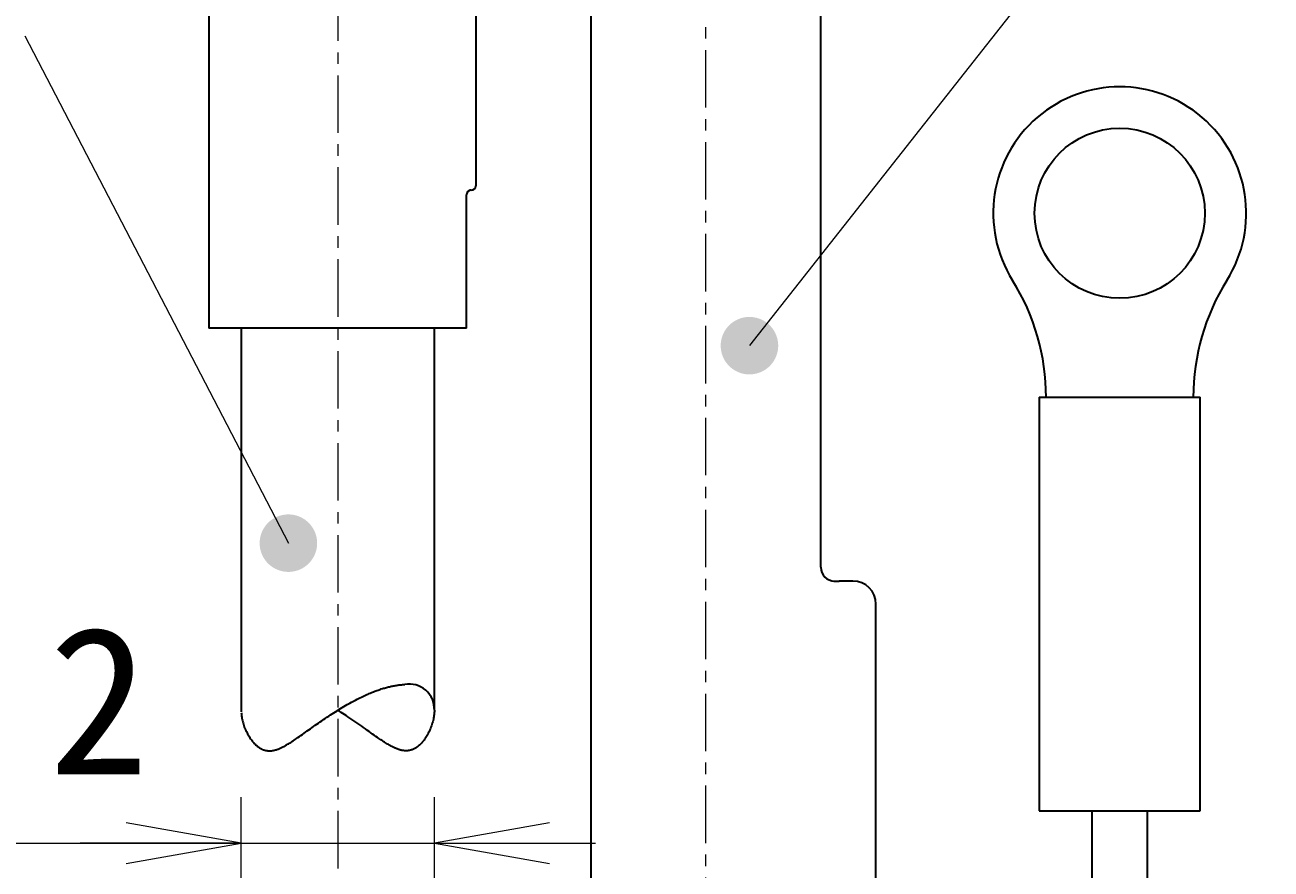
# Model space of a CAD drawing. Header units: millimetres. Extents: x 0 to 422, y 0 to 298.
# Tile 42 of 45: x 171 to 198, y 180 to 198. Entities that reach past the tile are written whole.
import ezdxf

# ---------------------------------------------------------------- set-up
doc = ezdxf.new("R2010")
doc.units = ezdxf.units.MM
doc.linetypes.add('CENTER', pattern=[2, 1.25, -0.25, 0.25, -0.25])
doc.layers.add('DXF及び図面用', color=7, linetype='Continuous')
doc.styles.add('ｍｓ ｐゴシック', font='msgothic.ttc')
doc.dimstyles.get("Standard").update_dxf_attribs({"dimtxt": 0.18, "dimasz": 0.18, "dimexe": 0.18, "dimexo": 0.0625, "dimgap": 0.09, "dimtad": 0, "dimtih": 1, "dimtoh": 1, "dimdec": 4, "dimzin": 0, "dimdsep": 46, "dimcen": 0.09, "dimadec": 0, "dimazin": 0, "dimtfac": 1, "dimtdec": 4, "dimtofl": 0, "dimtmove": 0, "dimatfit": 3, "dimfxl": 1, "dimtolj": 1, "dimtzin": 0, "dimarcsym": 0})

# ---------------------------------------------------------------- blocks, each defined once
blk = doc.blocks.new('*D1')
at = {"color": 7, "linetype": 'Continuous', "lineweight": 9, "transparency": 16777216}
for p, q in [((264.949, 185.672), (269.013, 186.469)), ((263.067, 186.104), (309.336, 91.64))]:
    blk.add_line(p, q, dxfattribs=at)
blk.add_lwpolyline([(267.542, 184.926), (267.819, 185.11), (268.039, 185.36), (268.187, 185.658), (268.253, 185.984), (268.232, 186.316), (268.126, 186.632), (267.942, 186.909), (267.692, 187.129), (267.394, 187.277), (267.068, 187.343), (266.736, 187.322), (266.42, 187.216), (266.143, 187.032), (265.923, 186.782), (265.775, 186.484), (265.709, 186.158), (265.73, 185.825), (265.836, 185.51), (266.02, 185.233), (266.27, 185.013), (266.568, 184.865), (266.894, 184.799), (267.226, 184.82)], close=True, dxfattribs=at)
at = {"color": 7, "linetype": 'Continuous', "lineweight": 20, "transparency": 16777216}
for points in [[(267.152, 176.762, 0), (268.648, 174.71, 0), (267.944, 177.15, 0)], [(309.732, 91.834, 0), (308.236, 93.885, 0), (308.94, 91.446, 0)]]:
    blk.add_polyline3d(points, dxfattribs=at)
at = {"color": 7, "linetype": 'Continuous', "lineweight": 9, "transparency": 16777216, "style": 'ｍｓ ｐゴシック', "width": 0.999652}
blk.add_text('90', height=3.2032, rotation=296.0954, dxfattribs=at).set_placement((266.165, 183.187))
blk = doc.blocks.new('*D2')
at = {"color": 7, "linetype": 'Continuous', "lineweight": 9, "transparency": 16777216}
for p, q in [((284.639, 190.601), (285.711, 194.601)), ((286.342, 186.786), (286.342, 190.101)), ((290.542, 186.786), (290.542, 190.101)), ((286.342, 189.101), (282.842, 189.101)), ((283.842, 189.101), (293.042, 189.101)), ((290.542, 189.101), (294.042, 189.101))]:
    blk.add_line(p, q, dxfattribs=at)
blk.add_lwpolyline([(286.45, 192.601), (286.407, 192.931), (286.279, 193.239), (286.077, 193.503), (285.813, 193.705), (285.505, 193.833), (285.175, 193.876), (284.845, 193.833), (284.538, 193.705), (284.274, 193.503), (284.071, 193.239), (283.944, 192.931), (283.9, 192.601), (283.944, 192.271), (284.071, 191.964), (284.274, 191.7), (284.538, 191.497), (284.845, 191.37), (285.175, 191.326), (285.505, 191.37), (285.813, 191.497), (286.077, 191.7), (286.279, 191.964), (286.407, 192.271)], close=True, dxfattribs=at)
at = {"color": 7, "linetype": 'Continuous', "lineweight": 20, "transparency": 16777216}
for points in [[(283.842, 188.66, 0), (286.342, 189.101, 0), (283.842, 189.542, 0)], [(293.042, 189.542, 0), (290.542, 189.101, 0), (293.042, 188.66, 0)]]:
    blk.add_polyline3d(points, dxfattribs=at)
at = {"color": 7, "linetype": 'Continuous', "lineweight": 9, "transparency": 16777216, "style": 'ｍｓ ｐゴシック', "width": 1.000662}
blk.add_text('4.2', height=3.1999, dxfattribs=at).set_placement((287.418, 190.601))
blk = doc.blocks.new('*D16')
at = {"color": 7, "linetype": 'Continuous', "lineweight": 9, "transparency": 16777216}
for p, q in [((164.092, 181.797), (165.163, 185.797)), ((175.412, 179.107), (175.412, 181.297)), ((179.612, 179.142), (179.612, 181.297)), ((162.876, 180.297), (182.112, 180.297)), ((175.412, 180.297), (171.912, 180.297)), ((179.612, 180.297), (183.112, 180.297))]:
    blk.add_line(p, q, dxfattribs=at)
blk.add_lwpolyline([(165.902, 183.797), (165.859, 184.127), (165.732, 184.434), (165.529, 184.698), (165.265, 184.901), (164.957, 185.028), (164.627, 185.072), (164.297, 185.028), (163.99, 184.901), (163.726, 184.698), (163.523, 184.434), (163.396, 184.127), (163.352, 183.797), (163.396, 183.467), (163.523, 183.159), (163.726, 182.895), (163.99, 182.692), (164.297, 182.565), (164.627, 182.522), (164.957, 182.565), (165.265, 182.692), (165.529, 182.895), (165.732, 183.159), (165.859, 183.467)], close=True, dxfattribs=at)
at = {"color": 7, "linetype": 'Continuous', "lineweight": 20, "transparency": 16777216}
for points in [[(172.912, 179.856, 0), (175.412, 180.297, 0), (172.912, 180.737, 0)], [(182.112, 180.737, 0), (179.612, 180.297, 0), (182.112, 179.856, 0)]]:
    blk.add_polyline3d(points, dxfattribs=at)
at = {"color": 7, "linetype": 'Continuous', "lineweight": 9, "transparency": 16777216, "style": 'ｍｓ ｐゴシック', "width": 1.000662}
blk.add_text('4.2', height=3.1999, dxfattribs=at).set_placement((166.87, 181.797))
blk = doc.blocks.new('*D19')
at = {"layer": 'DXF及び図面用', "color": 7, "linetype": 'Continuous', "lineweight": 9, "transparency": 16777216}
for p, q in [((165.012, 239.298), (165.012, 245.298)), ((190.012, 239.298), (190.012, 245.298)), ((165.012, 244.298), (168.512, 244.298)), ((165.012, 244.298), (190.012, 244.298)), ((190.012, 244.298), (186.512, 244.298))]:
    blk.add_line(p, q, dxfattribs=at)
at = {"layer": 'DXF及び図面用', "color": 7, "linetype": 'Continuous', "lineweight": 20, "transparency": 16777216}
for points in [[(167.512, 244.738, 0), (165.012, 244.298, 0), (167.512, 243.857, 0)], [(187.512, 243.857, 0), (190.012, 244.298, 0), (187.512, 244.738, 0)]]:
    blk.add_polyline3d(points, dxfattribs=at)
at = {"layer": 'DXF及び図面用', "color": 7, "linetype": 'Continuous', "lineweight": 9, "transparency": 16777216, "style": 'ｍｓ ｐゴシック'}
for s, height, width, p in [('(', 3.199, 0.999114, (172.594, 245.799)), (')', 3.199, 1.002002, (180.329, 245.799)), ('25', 3.201, 1.000306, (174.633, 245.797))]:
    blk.add_text(s, height=height, dxfattribs=dict(at, width=width)).set_placement(p)
blk = doc.blocks.new('*D20')
at = {"layer": 'DXF及び図面用', "color": 7, "linetype": 'Continuous', "lineweight": 9, "transparency": 16777216}
for p, q in [((205.962, 240.998), (215.76, 240.998)), ((214.76, 240.998), (214.76, 237.498)), ((214.76, 240.998), (214.76, 220.998)), ((214.76, 220.998), (214.76, 224.498)), ((205.962, 220.998), (215.76, 220.998))]:
    blk.add_line(p, q, dxfattribs=at)
at = {"layer": 'DXF及び図面用', "color": 7, "linetype": 'Continuous', "lineweight": 20, "transparency": 16777216}
for points in [[(215.201, 238.498, 0), (214.76, 240.998, 0), (214.319, 238.498, 0)], [(214.319, 223.498, 0), (214.76, 220.998, 0), (215.201, 223.498, 0)]]:
    blk.add_polyline3d(points, dxfattribs=at)
at = {"layer": 'DXF及び図面用', "color": 7, "linetype": 'Continuous', "lineweight": 9, "transparency": 16777216, "style": 'ｍｓ ｐゴシック'}
for s, height, width, p in [(')', 3.199, 1.002002, (213.259, 233.851)), ('20', 3.201, 1.00009, (213.259, 228.118)), ('(', 3.199, 0.999114, (213.259, 226.043))]:
    blk.add_text(s, height=height, rotation=90, dxfattribs=dict(at, width=width)).set_placement(p)
blk = doc.blocks.new('*D21')
at = {"layer": 'DXF及び図面用', "color": 7, "linetype": 'Continuous', "lineweight": 9, "transparency": 16777216}
for p, q in [((196.062, 229.408), (196.062, 247.798)), ((204.962, 229.408), (204.962, 247.798)), ((196.062, 246.798), (199.562, 246.798)), ((204.962, 246.798), (196.062, 246.798)), ((204.962, 246.798), (201.462, 246.798))]:
    blk.add_line(p, q, dxfattribs=at)
at = {"layer": 'DXF及び図面用', "color": 7, "linetype": 'Continuous', "lineweight": 20, "transparency": 16777216}
for points in [[(198.562, 247.238, 0), (196.062, 246.798, 0), (198.562, 246.357, 0)], [(202.462, 246.357, 0), (204.962, 246.798, 0), (202.462, 247.238, 0)]]:
    blk.add_polyline3d(points, dxfattribs=at)
at = {"layer": 'DXF及び図面用', "color": 7, "linetype": 'Continuous', "lineweight": 9, "transparency": 16777216, "style": 'ｍｓ ｐゴシック'}
for s, height, width, p in [('(', 3.199, 0.999114, (195.121, 248.299)), (')', 3.199, 1.002002, (203.802, 248.299)), ('8.9', 3.201, 1.000475, (197.161, 248.297))]:
    blk.add_text(s, height=height, dxfattribs=dict(at, width=width)).set_placement(p)

msp = doc.modelspace()

# ---------------------------------------------------------------- hatches: boundary and pattern name
at = {"linetype": 'Continuous', "lineweight": 9}
for points in [[(187.08725, 191.11787), (187.08716, 191.12878), (187.08687, 191.13968), (187.08639, 191.15058), (187.08573, 191.16147), (187.08487, 191.17234), (187.08383, 191.1832), (187.08259, 191.19404), (187.08117, 191.20485), (187.07956, 191.21564), (187.07776, 191.2264), (187.07577, 191.23713), (187.07359, 191.24782), (187.07123, 191.25847), (187.06869, 191.26907), (187.06595, 191.27963), (187.06304, 191.29014), (187.05994, 191.3006), (187.05666, 191.31101), (187.0532, 191.32135), (187.04956, 191.33164), (187.04574, 191.34185), (187.04174, 191.352), (187.03757, 191.36208), (187.03322, 191.37208), (187.02869, 191.38201), (187.024, 191.39185), (187.01913, 191.40161), (187.01409, 191.41129), (187.00889, 191.42088), (187.00352, 191.43037), (186.99798, 191.43977), (186.99228, 191.44907), (186.98642, 191.45827), (186.9804, 191.46737), (186.97422, 191.47636), (186.96789, 191.48524), (186.9614, 191.49401), (186.95476, 191.50266), (186.94797, 191.5112), (186.94103, 191.51961), (186.93394, 191.52791), (186.92672, 191.53608), (186.91935, 191.54412), (186.91184, 191.55203), (186.90419, 191.55981), (186.89641, 191.56746), (186.8885, 191.57497), (186.88046, 191.58234), (186.87229, 191.58956), (186.86399, 191.59665), (186.85558, 191.60359), (186.84704, 191.61038), (186.83839, 191.61702), (186.82962, 191.62351), (186.82074, 191.62984), (186.81175, 191.63602), (186.80265, 191.64204), (186.79345, 191.6479), (186.78415, 191.6536), (186.77475, 191.65914), (186.76526, 191.66451), (186.75567, 191.66971), (186.74599, 191.67475), (186.73623, 191.67962), (186.72639, 191.68431), (186.71646, 191.68884), (186.70646, 191.69319), (186.69638, 191.69736), (186.68623, 191.70136), (186.67601, 191.70518), (186.66573, 191.70882), (186.65539, 191.71228), (186.64498, 191.71556), (186.63452, 191.71866), (186.62401, 191.72158), (186.61345, 191.72431), (186.60284, 191.72685), (186.5922, 191.72921), (186.58151, 191.73139), (186.57078, 191.73337), (186.56002, 191.73518), (186.54923, 191.73679), (186.53842, 191.73821), (186.52758, 191.73945), (186.51672, 191.74049), (186.50585, 191.74135), (186.49496, 191.74201), (186.48406, 191.74249), (186.47316, 191.74278), (186.46225, 191.74287), (186.45134, 191.74278), (186.44044, 191.74249), (186.42954, 191.74201), (186.41865, 191.74135), (186.40778, 191.74049), (186.39692, 191.73945), (186.38608, 191.73821), (186.37527, 191.73679), (186.36448, 191.73518), (186.35372, 191.73337), (186.343, 191.73139), (186.33231, 191.72921), (186.32166, 191.72685), (186.31105, 191.72431), (186.30049, 191.72158), (186.28998, 191.71866), (186.27952, 191.71556), (186.26912, 191.71228), (186.25877, 191.70882), (186.24849, 191.70518), (186.23827, 191.70136), (186.22812, 191.69736), (186.21804, 191.69319), (186.20804, 191.68884), (186.19811, 191.68431), (186.18827, 191.67962), (186.17851, 191.67475), (186.16883, 191.66971), (186.15924, 191.66451), (186.14975, 191.65914), (186.14035, 191.6536), (186.13105, 191.6479), (186.12185, 191.64204), (186.11275, 191.63602), (186.10377, 191.62984), (186.09488, 191.62351), (186.08612, 191.61702), (186.07746, 191.61038), (186.06893, 191.60359), (186.06051, 191.59665), (186.05221, 191.58956), (186.04404, 191.58234), (186.036, 191.57497), (186.02809, 191.56746), (186.02031, 191.55981), (186.01266, 191.55203), (186.00516, 191.54412), (185.99778, 191.53608), (185.99056, 191.52791), (185.98347, 191.51961), (185.97654, 191.5112), (185.96974, 191.50266), (185.9631, 191.49401), (185.95661, 191.48524), (185.95028, 191.47636), (185.9441, 191.46737), (185.93808, 191.45827), (185.93222, 191.44907), (185.92652, 191.43977), (185.92099, 191.43037), (185.91561, 191.42088), (185.91041, 191.41129), (185.90537, 191.40161), (185.9005, 191.39185), (185.89581, 191.38201), (185.89128, 191.37208), (185.88693, 191.36208), (185.88276, 191.352), (185.87876, 191.34185), (185.87494, 191.33164), (185.8713, 191.32135), (185.86784, 191.31101), (185.86456, 191.3006), (185.86146, 191.29014), (185.85855, 191.27963), (185.85582, 191.26907), (185.85327, 191.25847), (185.85091, 191.24782), (185.84873, 191.23713), (185.84675, 191.2264), (185.84495, 191.21564), (185.84333, 191.20485), (185.84191, 191.19404), (185.84067, 191.1832), (185.83963, 191.17234), (185.83877, 191.16147), (185.83811, 191.15058), (185.83763, 191.13968), (185.83735, 191.12878), (185.83725, 191.11787), (185.83735, 191.10696), (185.83763, 191.09606), (185.83811, 191.08516), (185.83877, 191.07427), (185.83963, 191.0634), (185.84067, 191.05254), (185.84191, 191.0417), (185.84333, 191.03089), (185.84495, 191.0201), (185.84675, 191.00934), (185.84873, 190.99862), (185.85091, 190.98792), (185.85327, 190.97728), (185.85582, 190.96667), (185.85855, 190.95611), (185.86146, 190.9456), (185.86456, 190.93514), (185.86784, 190.92474), (185.8713, 190.91439), (185.87494, 190.90411), (185.87876, 190.89389), (185.88276, 190.88374), (185.88693, 190.87366), (185.89128, 190.86366), (185.89581, 190.85374), (185.9005, 190.84389), (185.90537, 190.83413), (185.91041, 190.82445), (185.91561, 190.81487), (185.92099, 190.80537), (185.92652, 190.79597), (185.93222, 190.78667), (185.93808, 190.77747), (185.9441, 190.76837), (185.95028, 190.75939), (185.95661, 190.7505), (185.9631, 190.74174), (185.96974, 190.73308), (185.97654, 190.72455), (185.98347, 190.71613), (185.99056, 190.70784), (185.99778, 190.69967), (186.00516, 190.69162), (186.01266, 190.68371), (186.02031, 190.67593), (186.02809, 190.66828), (186.036, 190.66077), (186.04404, 190.65341), (186.05221, 190.64618), (186.06051, 190.63909), (186.06893, 190.63216), (186.07746, 190.62536), (186.08612, 190.61872), (186.09488, 190.61224), (186.10377, 190.6059), (186.11275, 190.59972), (186.12185, 190.5937), (186.13105, 190.58784), (186.14035, 190.58214), (186.14975, 190.5766), (186.15924, 190.57123), (186.16883, 190.56603), (186.17851, 190.56099), (186.18827, 190.55612), (186.19811, 190.55143), (186.20804, 190.54691), (186.21804, 190.54256), (186.22812, 190.53838), (186.23827, 190.53438), (186.24849, 190.53056), (186.25877, 190.52692), (186.26912, 190.52346), (186.27952, 190.52018), (186.28998, 190.51708), (186.30049, 190.51417), (186.31105, 190.51143), (186.32166, 190.50889), (186.33231, 190.50653), (186.343, 190.50435), (186.35372, 190.50237), (186.36448, 190.50056), (186.37527, 190.49895), (186.38608, 190.49753), (186.39692, 190.49629), (186.40778, 190.49525), (186.41865, 190.49439), (186.42954, 190.49373), (186.44044, 190.49325), (186.45134, 190.49296), (186.46225, 190.49287), (186.47316, 190.49296), (186.48406, 190.49325), (186.49496, 190.49373), (186.50585, 190.49439), (186.51672, 190.49525), (186.52758, 190.49629), (186.53842, 190.49753), (186.54923, 190.49895), (186.56002, 190.50056), (186.57078, 190.50237), (186.58151, 190.50435), (186.5922, 190.50653), (186.60284, 190.50889), (186.61345, 190.51143), (186.62401, 190.51417), (186.63452, 190.51708), (186.64498, 190.52018), (186.65539, 190.52346), (186.66573, 190.52692), (186.67601, 190.53056), (186.68623, 190.53438), (186.69638, 190.53838), (186.70646, 190.54256), (186.71646, 190.54691), (186.72639, 190.55143), (186.73623, 190.55612), (186.74599, 190.56099), (186.75567, 190.56603), (186.76526, 190.57123), (186.77475, 190.5766), (186.78415, 190.58214), (186.79345, 190.58784), (186.80265, 190.5937), (186.81175, 190.59972), (186.82074, 190.6059), (186.82962, 190.61224), (186.83839, 190.61872), (186.84704, 190.62536), (186.85558, 190.63216), (186.86399, 190.63909), (186.87229, 190.64618), (186.88046, 190.65341), (186.8885, 190.66077), (186.89641, 190.66828), (186.90419, 190.67593), (186.91184, 190.68371), (186.91935, 190.69162), (186.92672, 190.69967), (186.93394, 190.70784), (186.94103, 190.71613), (186.94797, 190.72455), (186.95476, 190.73308), (186.9614, 190.74174), (186.96789, 190.7505), (186.97422, 190.75939), (186.9804, 190.76837), (186.98642, 190.77747), (186.99228, 190.78667), (186.99798, 190.79597), (187.00352, 190.80537), (187.00889, 190.81487), (187.01409, 190.82445), (187.01913, 190.83413), (187.024, 190.84389), (187.02869, 190.85374), (187.03322, 190.86366), (187.03757, 190.87366), (187.04174, 190.88374), (187.04574, 190.89389), (187.04956, 190.90411), (187.0532, 190.91439), (187.05666, 190.92474), (187.05994, 190.93514), (187.06304, 190.9456), (187.06595, 190.95611), (187.06869, 190.96667), (187.07123, 190.97728), (187.07359, 190.98792), (187.07577, 190.99862), (187.07776, 191.00934), (187.07956, 191.0201), (187.08117, 191.03089), (187.08259, 191.0417), (187.08383, 191.05254), (187.08487, 191.0634), (187.08573, 191.07427), (187.08639, 191.08516), (187.08687, 191.09606), (187.08716, 191.10696)], [(177.06361, 186.82202), (177.06351, 186.83293), (177.06322, 186.84383), (177.06275, 186.85473), (177.06208, 186.86562), (177.06123, 186.8765), (177.06018, 186.88735), (177.05895, 186.89819), (177.05752, 186.90901), (177.05591, 186.9198), (177.05411, 186.93055), (177.05212, 186.94128), (177.04995, 186.95197), (177.04759, 186.96262), (177.04504, 186.97322), (177.04231, 186.98379), (177.03939, 186.99429), (177.0363, 187.00476), (177.03302, 187.01516), (177.02955, 187.0255), (177.02591, 187.03579), (177.02209, 187.046), (177.0181, 187.05615), (177.01392, 187.06623), (177.00957, 187.07623), (177.00505, 187.08616), (177.00035, 187.09601), (176.99549, 187.10577), (176.99045, 187.11544), (176.98524, 187.12503), (176.97987, 187.13452), (176.97433, 187.14392), (176.96863, 187.15322), (176.96277, 187.16242), (176.95675, 187.17152), (176.95057, 187.18051), (176.94424, 187.18939), (176.93775, 187.19816), (176.93111, 187.20681), (176.92432, 187.21535), (176.91738, 187.22376), (176.9103, 187.23206), (176.90307, 187.24023), (176.8957, 187.24827), (176.88819, 187.25619), (176.88055, 187.26396), (176.87277, 187.27161), (176.86486, 187.27912), (176.85681, 187.28649), (176.84864, 187.29371), (176.84035, 187.3008), (176.83193, 187.30774), (176.82339, 187.31453), (176.81474, 187.32117), (176.80597, 187.32766), (176.79709, 187.33399), (176.7881, 187.34017), (176.77901, 187.34619), (176.7698, 187.35205), (176.76051, 187.35775), (176.75111, 187.36329), (176.74161, 187.36866), (176.73203, 187.37386), (176.72235, 187.3789), (176.71259, 187.38377), (176.70274, 187.38846), (176.69282, 187.39299), (176.68281, 187.39734), (176.67273, 187.40151), (176.66259, 187.40551), (176.65237, 187.40933), (176.64209, 187.41297), (176.63174, 187.41643), (176.62134, 187.41972), (176.61088, 187.42281), (176.60037, 187.42573), (176.58981, 187.42846), (176.5792, 187.431), (176.56855, 187.43336), (176.55786, 187.43554), (176.54714, 187.43753), (176.53638, 187.43933), (176.52559, 187.44094), (176.51478, 187.44236), (176.50393, 187.4436), (176.49308, 187.44464), (176.4822, 187.4455), (176.47132, 187.44616), (176.46042, 187.44664), (176.44952, 187.44693), (176.43861, 187.44702), (176.4277, 187.44693), (176.41679, 187.44664), (176.4059, 187.44616), (176.39501, 187.4455), (176.38413, 187.44464), (176.37328, 187.4436), (176.36244, 187.44236), (176.35162, 187.44094), (176.34083, 187.43933), (176.33008, 187.43753), (176.31935, 187.43554), (176.30866, 187.43336), (176.29801, 187.431), (176.28741, 187.42846), (176.27684, 187.42573), (176.26633, 187.42281), (176.25587, 187.41972), (176.24547, 187.41643), (176.23513, 187.41297), (176.22484, 187.40933), (176.21462, 187.40551), (176.20448, 187.40151), (176.1944, 187.39734), (176.18439, 187.39299), (176.17447, 187.38846), (176.16462, 187.38377), (176.15486, 187.3789), (176.14519, 187.37386), (176.1356, 187.36866), (176.1261, 187.36329), (176.11671, 187.35775), (176.10741, 187.35205), (176.09821, 187.34619), (176.08911, 187.34017), (176.08012, 187.33399), (176.07124, 187.32766), (176.06247, 187.32117), (176.05382, 187.31453), (176.04528, 187.30774), (176.03687, 187.3008), (176.02857, 187.29371), (176.0204, 187.28649), (176.01236, 187.27912), (176.00444, 187.27161), (175.99667, 187.26396), (175.98902, 187.25619), (175.98151, 187.24827), (175.97414, 187.24023), (175.96691, 187.23206), (175.95983, 187.22376), (175.95289, 187.21535), (175.9461, 187.20681), (175.93946, 187.19816), (175.93297, 187.18939), (175.92664, 187.18051), (175.92046, 187.17152), (175.91444, 187.16242), (175.90858, 187.15322), (175.90288, 187.14392), (175.89734, 187.13452), (175.89197, 187.12503), (175.88676, 187.11544), (175.88173, 187.10577), (175.87686, 187.09601), (175.87216, 187.08616), (175.86764, 187.07623), (175.86329, 187.06623), (175.85912, 187.05615), (175.85512, 187.046), (175.8513, 187.03579), (175.84766, 187.0255), (175.8442, 187.01516), (175.84091, 187.00476), (175.83782, 186.99429), (175.8349, 186.98379), (175.83217, 186.97322), (175.82962, 186.96262), (175.82727, 186.95197), (175.82509, 186.94128), (175.8231, 186.93055), (175.8213, 186.9198), (175.81969, 186.90901), (175.81827, 186.89819), (175.81703, 186.88735), (175.81599, 186.8765), (175.81513, 186.86562), (175.81446, 186.85473), (175.81399, 186.84383), (175.8137, 186.83293), (175.8136, 186.82202), (175.8137, 186.81111), (175.81399, 186.80021), (175.81446, 186.78931), (175.81513, 186.77843), (175.81599, 186.76755), (175.81703, 186.75669), (175.81827, 186.74585), (175.81969, 186.73504), (175.8213, 186.72425), (175.8231, 186.71349), (175.82509, 186.70277), (175.82727, 186.69208), (175.82962, 186.68143), (175.83217, 186.67082), (175.8349, 186.66026), (175.83782, 186.64975), (175.84091, 186.63929), (175.8442, 186.62889), (175.84766, 186.61854), (175.8513, 186.60826), (175.85512, 186.59804), (175.85912, 186.5879), (175.86329, 186.57781), (175.86764, 186.56781), (175.87216, 186.55789), (175.87686, 186.54804), (175.88173, 186.53828), (175.88676, 186.5286), (175.89197, 186.51902), (175.89734, 186.50952), (175.90288, 186.50012), (175.90858, 186.49083), (175.91444, 186.48162), (175.92046, 186.47253), (175.92664, 186.46354), (175.93297, 186.45466), (175.93946, 186.44589), (175.9461, 186.43723), (175.95289, 186.4287), (175.95983, 186.42028), (175.96691, 186.41199), (175.97414, 186.40382), (175.98151, 186.39577), (175.98902, 186.38786), (175.99667, 186.38008), (176.00444, 186.37244), (176.01236, 186.36493), (176.0204, 186.35756), (176.02857, 186.35033), (176.03687, 186.34324), (176.04528, 186.33631), (176.05382, 186.32952), (176.06247, 186.32287), (176.07124, 186.31639), (176.08012, 186.31005), (176.08911, 186.30388), (176.09821, 186.29786), (176.10741, 186.29199), (176.11671, 186.28629), (176.1261, 186.28076), (176.1356, 186.27538), (176.14519, 186.27018), (176.15486, 186.26514), (176.16462, 186.26028), (176.17447, 186.25558), (176.18439, 186.25106), (176.1944, 186.24671), (176.20448, 186.24253), (176.21462, 186.23853), (176.22484, 186.23472), (176.23513, 186.23108), (176.24547, 186.22761), (176.25587, 186.22433), (176.26633, 186.22123), (176.27684, 186.21832), (176.28741, 186.21559), (176.29801, 186.21304), (176.30866, 186.21068), (176.31935, 186.20851), (176.33008, 186.20652), (176.34083, 186.20472), (176.35162, 186.20311), (176.36244, 186.20168), (176.37328, 186.20045), (176.38413, 186.1994), (176.39501, 186.19855), (176.4059, 186.19788), (176.41679, 186.1974), (176.4277, 186.19712), (176.43861, 186.19702), (176.44952, 186.19712), (176.46042, 186.1974), (176.47132, 186.19788), (176.4822, 186.19855), (176.49308, 186.1994), (176.50393, 186.20045), (176.51478, 186.20168), (176.52559, 186.20311), (176.53638, 186.20472), (176.54714, 186.20652), (176.55786, 186.20851), (176.56855, 186.21068), (176.5792, 186.21304), (176.58981, 186.21559), (176.60037, 186.21832), (176.61088, 186.22123), (176.62134, 186.22433), (176.63174, 186.22761), (176.64209, 186.23108), (176.65237, 186.23472), (176.66259, 186.23853), (176.67273, 186.24253), (176.68281, 186.24671), (176.69282, 186.25106), (176.70274, 186.25558), (176.71259, 186.26028), (176.72235, 186.26514), (176.73203, 186.27018), (176.74161, 186.27538), (176.75111, 186.28076), (176.76051, 186.28629), (176.7698, 186.29199), (176.77901, 186.29786), (176.7881, 186.30388), (176.79709, 186.31005), (176.80597, 186.31639), (176.81474, 186.32287), (176.82339, 186.32952), (176.83193, 186.33631), (176.84035, 186.34324), (176.84864, 186.35033), (176.85681, 186.35756), (176.86486, 186.36493), (176.87277, 186.37244), (176.88055, 186.38008), (176.88819, 186.38786), (176.8957, 186.39577), (176.90307, 186.40382), (176.9103, 186.41199), (176.91738, 186.42028), (176.92432, 186.4287), (176.93111, 186.43723), (176.93775, 186.44589), (176.94424, 186.45466), (176.95057, 186.46354), (176.95675, 186.47253), (176.96277, 186.48162), (176.96863, 186.49083), (176.97433, 186.50012), (176.97987, 186.50952), (176.98524, 186.51902), (176.99045, 186.5286), (176.99549, 186.53828), (177.00035, 186.54804), (177.00505, 186.55789), (177.00957, 186.56781), (177.01392, 186.57781), (177.0181, 186.5879), (177.02209, 186.59804), (177.02591, 186.60826), (177.02955, 186.61854), (177.03302, 186.62889), (177.0363, 186.63929), (177.03939, 186.64975), (177.04231, 186.66026), (177.04504, 186.67082), (177.04759, 186.68143), (177.04995, 186.69208), (177.05212, 186.70277), (177.05411, 186.71349), (177.05591, 186.72425), (177.05752, 186.73504), (177.05895, 186.74585), (177.06018, 186.75669), (177.06123, 186.76755), (177.06208, 186.77843), (177.06275, 186.78931), (177.06322, 186.80021), (177.06351, 186.81111)]]:
    msp.add_hatch(color=7, dxfattribs=at).paths.add_polyline_path(points, flags=0)

# ---------------------------------------------------------------- linework, layer by layer
at = {"color": 1, "linetype": 'CENTER', "lineweight": 9, "true_color": 0xff0000}
for p, q in [((177.51207, 240.99766), (177.51207, 166.29766)), ((185.51207, 166.29766), (185.51207, 201.52722))]:
    msp.add_line(p, q, dxfattribs=at)
at = {"color": 7, "linetype": 'Continuous', "lineweight": 30}
for p, q in [((180.51207, 207.39766), (180.51207, 194.59766)), ((174.71207, 206.38585), (174.71207, 191.49766)), ((183.01207, 200.99766), (183.01207, 175.99766)), ((188.01207, 186.29766), (188.01207, 200.99766)), ((180.31207, 191.49766), (180.31207, 194.39766)), ((180.41207, 194.49766), (180.38435, 194.49766)), ((180.31207, 191.49766), (174.71207, 191.49766)), ((175.41207, 191.49766), (175.41207, 183.15345)), ((179.61207, 183.18804), (179.61207, 191.49766)), ((192.76207, 189.99766), (196.26207, 189.99766)), ((192.76207, 189.99766), (192.76207, 180.99766)), ((196.26207, 180.99766), (196.26207, 189.99766)), ((188.29595, 185.99766), (188.41207, 185.99766)), ((188.71207, 185.99766), (188.41207, 185.99766)), ((189.21207, 175.99766), (189.21207, 185.49766)), ((192.76207, 180.99766), (196.26207, 180.99766))]:
    msp.add_line(p, q, dxfattribs=at)
for points in [[(175.41422, 183.12801), (175.41594, 183.10705), (175.41842, 183.08376), (175.4215, 183.06031), (175.42517, 183.03671), (175.42943, 183.013), (175.43427, 182.98917), (175.4397, 182.96525), (175.44647, 182.93831), (175.45397, 182.91129), (175.4622, 182.88421), (175.47114, 182.8571), (175.4808, 182.82998), (175.49118, 182.80287), (175.50229, 182.7758), (175.51413, 182.7488), (175.5267, 182.72192), (175.54001, 182.69518), (175.55168, 182.67302), (175.56387, 182.65101), (175.57661, 182.62917), (175.58989, 182.60755), (175.60373, 182.58616), (175.61812, 182.56506), (175.62956, 182.54907), (175.64135, 182.53329), (175.65349, 182.51773), (175.666, 182.50242), (175.67807, 182.4883), (175.69048, 182.47444), (175.70323, 182.46087), (175.71633, 182.44762), (175.72707, 182.43725), (175.73805, 182.42713), (175.74926, 182.41725), (175.76072, 182.40764), (175.77241, 182.39832), (175.78236, 182.39079), (175.79249, 182.38348), (175.80279, 182.3764), (175.81328, 182.36958), (175.82395, 182.36303), (175.83479, 182.35675), (175.84294, 182.3523), (175.85118, 182.34802), (175.85953, 182.3439), (175.86798, 182.33996), (175.87653, 182.33621), (175.88462, 182.33287), (175.8928, 182.3297), (175.90107, 182.3267), (175.90943, 182.32389), (175.91787, 182.32126), (175.9264, 182.31882), (175.93502, 182.31657), (175.94371, 182.31452), (175.95249, 182.31267), (175.96135, 182.31102), (175.97029, 182.30958), (175.9793, 182.30836), (175.98839, 182.30734), (175.99754, 182.30654), (176.00676, 182.30595), (176.01502, 182.30562), (176.02332, 182.30545), (176.03168, 182.30546), (176.04007, 182.30564), (176.04852, 182.30599), (176.057, 182.30651), (176.06659, 182.30731), (176.07623, 182.30831), (176.08591, 182.30954), (176.09563, 182.31097), (176.10539, 182.3126), (176.11519, 182.31445), (176.12501, 182.31649), (176.13487, 182.31873), (176.14476, 182.32117), (176.15466, 182.32379), (176.16459, 182.3266), (176.17454, 182.32958), (176.18451, 182.33275), (176.1945, 182.33608), (176.2045, 182.33958), (176.21783, 182.34449), (176.23118, 182.34968), (176.24454, 182.35512), (176.25793, 182.36082), (176.27132, 182.36676), (176.28748, 182.37422), (176.30365, 182.38201), (176.31984, 182.39009), (176.33603, 182.39845), (176.35222, 182.40707), (176.36843, 182.41594), (176.38464, 182.42504), (176.40085, 182.43436), (176.42247, 182.4471), (176.44411, 182.46018), (176.46576, 182.47357), (176.49104, 182.48954), (176.51634, 182.50585), (176.54169, 182.52249), (176.56706, 182.53941), (176.59247, 182.55659), (176.61792, 182.57399), (176.64341, 182.5916), (176.67724, 182.61517), (176.71117, 182.63903), (176.74521, 182.66312), (176.77936, 182.68741), (176.81362, 182.71185), (176.84801, 182.73642), (176.88254, 182.7611), (176.9172, 182.78585), (176.95201, 182.81066), (176.98695, 182.83549), (177.02205, 182.86033), (177.05731, 182.88516), (177.09272, 182.90996), (177.12829, 182.93471), (177.16401, 182.9594), (177.20137, 182.98501), (177.23891, 183.01051), (177.27662, 183.0359), (177.31451, 183.06113), (177.35255, 183.08621), (177.38816, 183.10941), (177.42392, 183.13245), (177.45983, 183.15531), (177.49587, 183.17798), (177.53204, 183.20043), (177.56834, 183.22266), (177.60478, 183.24466), (177.64135, 183.26641), (177.67803, 183.28789), (177.71481, 183.30909), (177.74555, 183.32653), (177.77636, 183.34376), (177.80724, 183.36078), (177.83818, 183.37756), (177.86917, 183.3941), (177.90019, 183.41038), (177.93181, 183.42669), (177.96346, 183.44272), (177.99515, 183.45846), (178.02685, 183.47391), (178.05702, 183.48831), (178.0872, 183.50243), (178.11738, 183.51625), (178.14755, 183.52976), (178.17167, 183.54034), (178.19578, 183.55072), (178.21987, 183.56089), (178.24393, 183.57083), (178.26797, 183.58056), (178.29197, 183.59006), (178.31593, 183.59933), (178.33985, 183.60837), (178.36372, 183.61716), (178.38752, 183.6257), (178.41114, 183.63396), (178.4347, 183.64195), (178.45818, 183.6497), (178.48159, 183.65718), (178.5049, 183.66439), (178.52671, 183.67091), (178.54843, 183.67719), (178.57006, 183.68323), (178.59159, 183.68901), (178.61301, 183.69454), (178.63433, 183.69981), (178.65553, 183.70482), (178.67661, 183.70957), (178.69757, 183.71405), (178.71838, 183.71826), (178.73906, 183.7222), (178.75959, 183.72587), (178.77997, 183.72925), (178.8002, 183.73236), (178.82025, 183.73519), (178.83995, 183.7377), (178.85947, 183.73994), (178.87882, 183.74189), (178.89799, 183.74356), (178.91697, 183.74495), (178.93574, 183.74605), (178.95283, 183.74681), (178.96976, 183.74733)], [(179.61207, 183.18806), (179.61205, 183.18264), (179.61158, 183.1597), (179.61054, 183.13765), (179.60894, 183.11542), (179.60677, 183.09303), (179.60404, 183.0705), (179.60076, 183.04783), (179.5959, 183.01933), (179.59018, 182.99065), (179.58361, 182.96184), (179.57621, 182.93291), (179.56798, 182.90389), (179.55892, 182.87481), (179.54902, 182.8457), (179.5383, 182.8166), (179.52782, 182.79014), (179.51664, 182.76373), (179.50477, 182.73741), (179.4922, 182.71121), (179.4797, 182.68665), (179.46657, 182.66226), (179.45278, 182.63806), (179.43834, 182.61411), (179.4263, 182.59514), (179.41382, 182.57636), (179.40089, 182.55782), (179.38751, 182.53953), (179.37366, 182.52154), (179.36175, 182.50677), (179.34949, 182.49225), (179.33689, 182.47799), (179.32393, 182.46403), (179.31061, 182.4504), (179.29692, 182.43712), (179.28593, 182.42698), (179.2747, 182.4171), (179.26322, 182.40748), (179.2515, 182.39815), (179.2426, 182.3914), (179.23355, 182.38483), (179.22436, 182.37844), (179.21503, 182.37226), (179.20555, 182.36628), (179.19593, 182.36052), (179.18615, 182.35499), (179.17622, 182.34969), (179.16615, 182.34465), (179.15593, 182.33986), (179.14729, 182.33608), (179.13855, 182.33249), (179.12971, 182.32909), (179.12076, 182.32591), (179.11171, 182.32293), (179.10257, 182.32018), (179.09498, 182.31808), (179.08732, 182.31613), (179.0796, 182.31434), (179.07181, 182.3127), (179.06397, 182.31123), (179.05606, 182.30992), (179.04718, 182.30865), (179.03822, 182.30759), (179.0292, 182.30674), (179.0201, 182.3061), (179.01095, 182.30567), (179.00173, 182.30546), (178.99245, 182.30546), (178.98311, 182.30567), (178.97372, 182.30609), (178.96429, 182.30673), (178.9548, 182.30757), (178.94527, 182.30863), (178.93569, 182.30989), (178.92608, 182.31135), (178.91643, 182.31302), (178.90602, 182.31504), (178.89557, 182.31728), (178.88508, 182.31974), (178.87456, 182.32242), (178.86402, 182.32531), (178.85346, 182.3284), (178.84144, 182.33216), (178.82938, 182.33617), (178.81731, 182.34042), (178.80521, 182.34491), (178.79311, 182.34962), (178.78099, 182.35454), (178.76886, 182.35967), (178.75671, 182.36501), (178.74456, 182.37053), (178.73241, 182.37624), (178.71721, 182.38362), (178.702, 182.39126), (178.68678, 182.39914), (178.67156, 182.40726), (178.65192, 182.41804), (178.63228, 182.42916), (178.61262, 182.4406), (178.59295, 182.45233), (178.57328, 182.46432), (178.54904, 182.47943), (178.52477, 182.49487), (178.50048, 182.51063), (178.47617, 182.52667), (178.45182, 182.54295), (178.42744, 182.55946), (178.40303, 182.57619), (178.37857, 182.59309), (178.34198, 182.61861), (178.30526, 182.64445), (178.26842, 182.67056), (178.23144, 182.6969), (178.19433, 182.7234), (178.15707, 182.75004), (178.11562, 182.77965), (178.07395, 182.80935), (178.03207, 182.8391), (177.98998, 182.86886), (177.94768, 182.89859), (177.90514, 182.92826), (177.86238, 182.95784), (177.81938, 182.98732), (177.77615, 183.01664), (177.73271, 183.04579), (177.69632, 183.06993), (177.65977, 183.09393), (177.62307, 183.11775), (177.58621, 183.1414), (177.54921, 183.16485), (177.51207, 183.18807)], [(193.91207, 178.23755), (193.91207, 180.3826), (193.91207, 180.99766)], [(195.11207, 180.99766), (195.11207, 180.05165), (195.11207, 177.84571)]]:
    msp.add_lwpolyline(points, dxfattribs=at)
at = {"color": 7, "linetype": 'Continuous', "lineweight": 9}
for points in [[(192.69544, 199.03571, 0), (186.46225, 191.11787, 0)], [(170.71081, 197.85646, 0), (176.43861, 186.82202, 0)]]:
    msp.add_polyline3d(points, dxfattribs=at)
at = {"color": 7, "linetype": 'Continuous', "lineweight": 30}
msp.add_circle((194.51207, 193.99766), 1.85, dxfattribs=at)
for centre, radius, start, end in [((194.51207, 193.99766), 2.75, 327.920113, 212.079887), ((180.41207, 194.59766), 0.1, 270, 0), ((180.41207, 194.39766), 0.1, 90, 180), ((188.13054, 189.99766), 4.78152, 0, 32.079887), ((200.89359, 189.99766), 4.78152, 147.920113, 180), ((188.31207, 186.29766), 0.3, 180, 270), ((188.71207, 185.49766), 0.5, 0, 90), ((179.0697, 183.21364), 0.54297, 357.300405, 100.606054)]:
    msp.add_arc(centre, radius, start, end, dxfattribs=at)

# ---------------------------------------------------------------- dimensions: what is measured, and where the dimension line sits
for picture in ['*D21', '*D19', '*D20', '*D2', '*D16']:
    dim = msp.add_linear_dim(base=(0, 0), p1=(0, 0), p2=(0, 0), dimstyle='Standard')
    dim.commit()
    dim.dimension.update_dxf_attribs({"geometry": picture, "text_midpoint": (0, 0)})
dim = msp.add_diameter_dim_2p(p1=(0, 0), p2=(0, 0), dimstyle='Standard')
dim.commit()
dim.dimension.update_dxf_attribs({"geometry": '*D1', "text_midpoint": (0, 0)})

doc.saveas('drawing.dxf')
